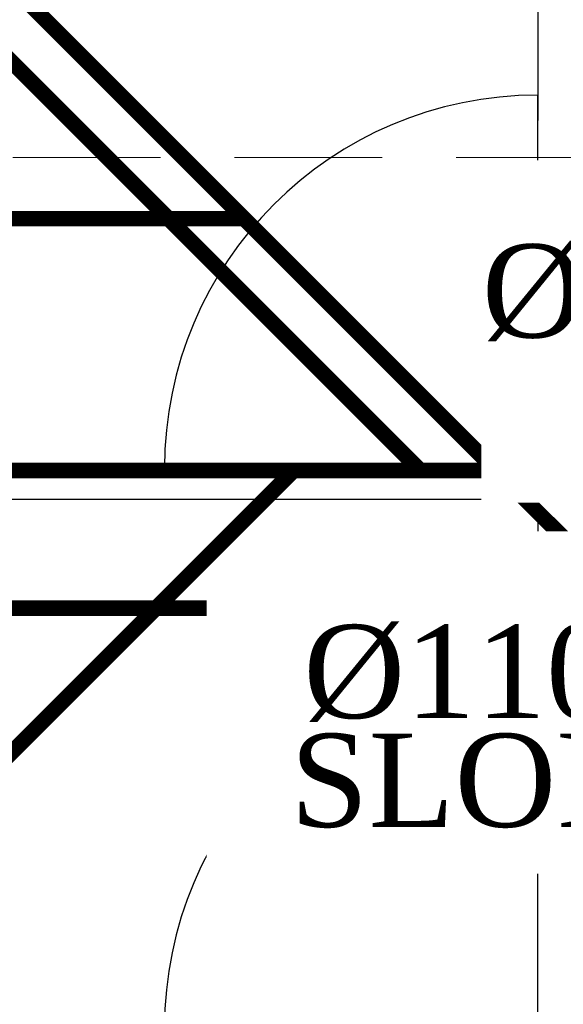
# Model space of a CAD drawing. Header units: inches. Extents: x 113025 to 158499, y 12149 to 30915.
# Tile 110 of 167: x 123780 to 123815, y 29272 to 29335. Entities that reach past the tile are written whole.
import ezdxf

# ---------------------------------------------------------------- set-up
doc = ezdxf.new("R2010")
doc.units = ezdxf.units.IN
doc.header["$MEASUREMENT"] = 0
doc.linetypes.add('HIDDEN', pattern=[0.375, 0.25, -0.125])
doc.layers.add('PD_025_TEXT', color=61, linetype='Continuous')
doc.layers.add('PD_BASE', color=8, linetype='Continuous', transparency=0.5)
for name, color, linetype, lineweight in [('PD_COLUMN', 2, 'Continuous', 60), ('PD_HATCH', 45, 'Continuous', 9), ('PP- 75DIA Soil Waste Sewer pipe', 90, 'Continuous', 9), ('PP-Soil Pipe', 1, 'Continuous', 25), ('PP-SPRINKLER PIPE', 1, 'Continuous', 0), ('PP-TEXT', 7, 'Continuous', 40)]:
    doc.layers.add(name, color=color, linetype=linetype, lineweight=lineweight)
doc.styles.add('Arial', font='GOTHIC.TTF')

# ---------------------------------------------------------------- blocks, each defined once
blk = doc.blocks.new('columns2')
at = {"layer": 'PD_HATCH', "linetype": 'HIDDEN', "ltscale": 38}
blk.add_line((568.4999999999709, -107.0000000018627), (737.9999999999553, -107.0000000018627), dxfattribs=at)
blk = doc.blocks.new('FIRST FLOOR AR PLAN')
at = {"layer": 'PD_BASE', "ltscale": 12}
for p, q in [((123812.9915017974, 21451.49848516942), (123812.9915017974, 21437.87348516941)), ((123812.9915017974, 21451.49848516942), (123812.9915017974, 21439.49848516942)), ((123812.9915017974, 21415.49848516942), (123812.9915017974, 21439.49848516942)), ((123812.9915017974, 21415.49848516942), (123788.9915017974, 21415.49848516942)), ((123812.9915017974, 21415.49848516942), (123812.9915017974, 21401.87348516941)), ((123812.9915017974, 21415.49848516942), (123812.9915017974, 21403.49848516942)), ((123812.9915017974, 21413.49848516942), (123752.9915017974, 21413.49848516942)), ((123812.9915017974, 21379.49848516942), (123812.9915017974, 21403.49848516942))]:
    blk.add_line(p, q, dxfattribs=at)
for centre in [(123812.9915017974, 21415.49848516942), (123812.9915017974, 21379.49848516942)]:
    blk.add_arc(centre, 24, 90, 180, dxfattribs=at)
at = {"layer": 'PD_COLUMN'}
blk.add_blockref('columns2', (123167.9915017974, 21542.49848516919), dxfattribs=at)
blk = doc.blocks.new('zw$4BE2')
at = {"layer": 'PP- 75DIA Soil Waste Sewer pipe', "ltscale": 0.015, "const_width": 0.9999999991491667}
blk.add_lwpolyline([(-516.5656185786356, -149.1255600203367), (-478.6911789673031, -186.9999996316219)], dxfattribs=at)
at = {"layer": 'PP-Soil Pipe', "color": 1, "ltscale": 0.015, "const_width": 0.9999999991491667}
for points in [[(-524.3753618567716, -136.4398860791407), (-464.8152276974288, -196.0000202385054)], [(-521.4223072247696, -170.9436423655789), (-489.8716055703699, -170.9436423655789)]]:
    blk.add_lwpolyline(points, dxfattribs=at)
at = {"layer": 'PP-Soil Pipe', "color": 1, "ltscale": 0.015}
blk.add_lwpolyline([(-695.2825966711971, -305.1704158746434, 0.9999999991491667, 0.9999999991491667, 0), (-695.2825966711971, -220.7805219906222, 0.9999999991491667, 0.9999999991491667, 0), (-670.6107485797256, -196.0000202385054, 0.9999999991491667, 0.9999999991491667, 0), (-362.3631049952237, -196.0000202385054, 0.9999999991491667, 0.9999999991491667, 0), (-351.7815823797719, -185.4184976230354, 0.9999999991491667, 0.9999999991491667, 0)], format="xyseb", dxfattribs=at)
at = {"layer": 'PP-TEXT', "char_height": 5.999999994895, "width": 79.39153849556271, "attachment_point": 7, "style": 'Arial', "bg_fill": 2}
for s, insert in [('{\\fTimes New Roman|b0|i0|c0|p34;Ø110MM WWP }', (-474.5935588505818, -178.8318895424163)), ('{\\fTimes New Roman|b0|i0|c0|p34;Ø110MM SWP }', (-486.0706834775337, -203.3141858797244))]:
    blk.add_mtext(s, dxfattribs=dict(at, insert=insert))
at = {"layer": 'PP- 75DIA Soil Waste Sewer pipe', "ltscale": 0.015, "const_width": 0.9999999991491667}
blk.add_lwpolyline([(-704.7008251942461, -187.1427636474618), (-355.248928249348, -187.1427636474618), (-345.7271538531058, -177.6209892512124)], dxfattribs=at)
at = {"layer": 'PP-TEXT', "insert": (-440.850014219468, -210.1956715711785), "char_height": 5.999999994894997, "width": 48.44597603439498, "attachment_point": 9, "style": 'Arial', "bg_fill": 2}
blk.add_mtext('{\\fTimes New Roman|b0|i0|c0|p34; \\PSLOPE 1:80}', dxfattribs=at)
at = {"layer": 'PP- 75DIA Soil Waste Sewer pipe', "ltscale": 0.015, "const_width": 0.9999999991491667}
blk.add_lwpolyline([(-516.5275335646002, -216.9734913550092), (-486.5540418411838, -186.9999996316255)], dxfattribs=at)
at = {"layer": 'PP-TEXT', "insert": (-423.1741078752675, -186.3318895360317), "char_height": 5.999999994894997, "width": 48.44597603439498, "attachment_point": 9, "style": 'Arial', "bg_fill": 2}
blk.add_mtext('{\\fTimes New Roman|b0|i0|c0|p34; \\PSLOPE 1:80}', dxfattribs=at)

msp = doc.modelspace()

# ---------------------------------------------------------------- block references
at = {"layer": 'PD_025_TEXT'}
msp.add_blockref('FIRST FLOOR AR PLAN', (0, 7890.650291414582), dxfattribs=at)

# ---------------------------------------------------------------- next in the draw order: block references
msp.add_blockref('zw$4BE2', (124283.9915017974, 29493.14877658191), dxfattribs=at)

# ---------------------------------------------------------------- next in the draw order: linework, layer by layer
at = {"layer": 'PP-SPRINKLER PIPE'}
msp.add_circle((124551.2389709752, 29172.99441664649), 1741.724416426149, dxfattribs=at)

doc.saveas('drawing.dxf')
